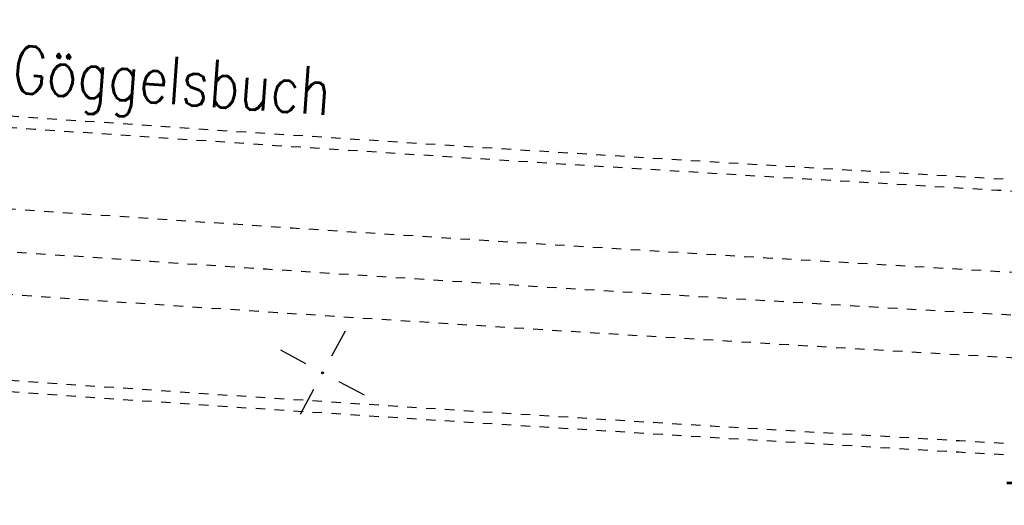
# Model space of a CAD drawing. Extents: x 0 to 1135, y 0 to 420.
# Tile 7 of 80: x 354 to 405, y 160 to 186. Entities that reach past the tile are written whole.
import ezdxf

# ---------------------------------------------------------------- set-up
doc = ezdxf.new("R2010")
doc.units = 0
doc.header["$LTSCALE"] = 2
doc.header["$MEASUREMENT"] = 0
for name, pattern in [('ACAD_ISO03W100', [0.5, 0.25, -0.25]), ('ACAD_ISO05W100', [0.5, 0.25, -0.25]), ('AUSGEZOGEN', [0])]:
    doc.linetypes.add(name, pattern=pattern)
doc.layers.get('0').update_dxf_attribs({"color": 8, "linetype": 'AUSGEZOGEN'})
for name, color, linetype in [('Bahnachse', 7, 'CONTINUOUS'), ('Gleisachsen', 7, 'CONTINUOUS'), ('MULDE', 8, 'AUSGEZOGEN'), ('NETZ', 250, 'AUSGEZOGEN'), ('TUNNEL', 15, 'CONTINUOUS')]:
    doc.layers.add(name, color=color, linetype=linetype)
doc.styles.add('ROMANS', font='romans.shx', dxfattribs={"width": 0.8})

# ---------------------------------------------------------------- blocks, each defined once
blk = doc.blocks.new('IKR')
at = {"color": 0}
for p, q in [((0, 1), (0, 2.5)), ((-2.5, 0), (-1, 0)), ((1, 0), (2.5, 0)), ((0, -2.5), (0, -1))]:
    blk.add_line(p, q, dxfattribs=at)
blk.add_circle((0, 0), 0.05, dxfattribs=at)
blk.add_point((0, 0), dxfattribs=at)

msp = doc.modelspace()

# ---------------------------------------------------------------- linework, layer by layer
at = {"layer": 'Bahnachse', "linetype": 'ACAD_ISO05W100'}
msp.add_arc((656.752, 4563.135), 4400, 265.500349, 266.777766, dxfattribs=at)
at = {"layer": 'Gleisachsen', "linetype": 'ACAD_ISO03W100'}
for radius, start in [(4397.75, 264.604531), (4402.25, 264.699181)]:
    msp.add_arc((656.752, 4563.135), radius, start, 267.213286, dxfattribs=at)
at = {"layer": 'MULDE'}
for points in [[(313.883, 241.06, 0.000705), (321.297, 241.003, 0.000346), (336.412, 240.917, 0.000132), (344.355, 240.88, 0.000153), (351.194, 240.851, 0.000269), (368.13, 240.796, 0.000286), (384.093, 240.761, 0.000092), (397.201, 240.742, 0.000243), (402.166, 240.739, 0.000005), (413.432, 240.736, 0.000006), (421.553, 240.734, 0), (450.359, 240.727, 0.000007)], [(463.169, 240.725, 0.000006), (493.058, 240.719, 0.000025)]]:
    msp.add_lwpolyline(points, format="xyb", dxfattribs=at)
at = {"layer": 'TUNNEL', "linetype": 'ACAD_ISO03W100'}
for centre, radius, start, end in [((657.42, 4562.973), 4392.75, 261.722419, 267.205782), ((657.479, 4563.369), 4407.05, 261.748683, 267.202754), ((657.479, 4563.369), 4407.65, 261.749814, 267.202646), ((657.42, 4562.973), 4393.35, 264.552094, 267.205671)]:
    msp.add_arc(centre, radius, start, end, dxfattribs=at)

# ---------------------------------------------------------------- block references
at = {"layer": 'NETZ', "rotation": 151.5965}
msp.add_blockref('IKR', (369.549, 167.244), dxfattribs=at)

# ---------------------------------------------------------------- texts
at = {"layer": 'Bahnachse', "linetype": 'Continuous', "style": 'ROMANS', "oblique": 360, "width": 0.8334}
msp.add_text('31,0', height=3.5, rotation=356.5954, dxfattribs=at).set_placement((404.786, 157.979))
at = {"layer": 'TUNNEL', "linetype": 'Continuous', "style": 'ROMANS', "oblique": 0, "width": 0.8}
msp.add_text('Tunnel Göggelsbuch', height=2.5, rotation=355.9061, dxfattribs=at).set_placement((343.309, 182.717))

doc.saveas('drawing.dxf')
